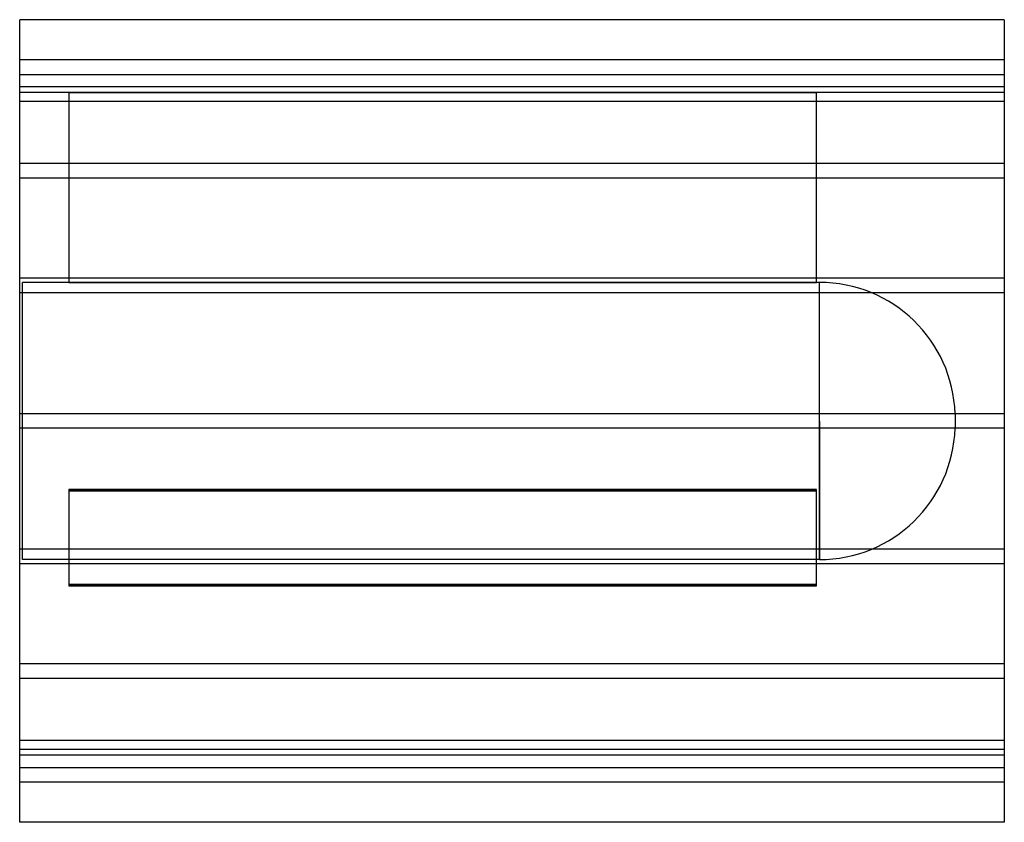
# Model space of a CAD drawing. Header units: millimetres. Extents: x -675 to 675, y -550 to 550.
import ezdxf

# ---------------------------------------------------------------- set-up
doc = ezdxf.new("R2010")
doc.units = ezdxf.units.MM
doc.layers.add('HIDDEN', color=7, linetype='Continuous')
doc.layers.add('THICK', color=7, linetype='Continuous')

msp = doc.modelspace()

# ---------------------------------------------------------------- linework, layer by layer
at = {"layer": 'HIDDEN'}
for p, q in [((675, 495), (-675, 495)), ((-675, 475), (675, 475)), ((675, 458.1), (-675, 458.1)), ((675, 458.1), (-675, 458.1)), ((-607.5, 450), (-675, 450)), ((-607.5, 450), (-607.5, 190)), ((-607.5, 450), (417.5, 450)), ((-607.5, 450), (-607.5, 450)), ((417.5, 450), (-607.5, 450)), ((417.5, 190), (417.5, 450)), ((417.5, 450), (417.5, 450)), ((675, 450), (417.5, 450)), ((675, 438.1), (-675, 438.1)), ((675, 438.1), (-675, 438.1)), ((675, 352.9), (-675, 352.9)), ((675, 352.9), (-675, 352.9)), ((675, 332.9), (-675, 332.9)), ((675, 332.9), (-675, 332.9)), ((675, 195.6), (-675, 195.6)), ((675, 195.6), (-675, 195.6)), ((-671, 0), (-671, 190)), ((-607.5, 190), (-671, 190)), ((417.5, 190), (-607.5, 190)), ((-607.5, 190), (417.5, 190)), ((421.4, 190), (417.5, 190)), ((421.4, 0), (421.4, 190)), ((675, 175.6), (-675, 175.6)), ((675, 175.6), (-675, 175.6)), ((675, 10), (-675, 10)), ((675, 10), (-675, 10)), ((421.4, 0), (421.4, -190)), ((607.5, 9.9), (607.5, 0)), ((675, -10), (-675, -10)), ((675, -10), (-675, -10)), ((-671, -190), (-671, 0)), ((421.4, -190), (421.4, 0)), ((607.5, 0), (607.5, -9.9)), ((-607.5, -94.1), (417.5, -94.1)), ((417.5, -94.1), (-607.5, -94.1)), ((-607.5, -94.1), (-607.5, -224.1)), ((417.5, -224.1), (417.5, -94.1)), ((417.5, -95.9), (-607.5, -95.9)), ((-607.5, -95.9), (417.5, -95.9)), ((675, -175.6), (-675, -175.6)), ((675, -175.6), (-675, -175.6)), ((675, -195.6), (-675, -195.6)), ((675, -195.6), (-675, -195.6)), ((421.4, -190), (-671, -190)), ((417.5, -224.1), (-607.5, -224.1)), ((-607.5, -224.1), (-607.5, -225.9)), ((-607.5, -224.1), (417.5, -224.1)), ((-607.5, -225.9), (417.5, -225.9)), ((417.5, -225.9), (-607.5, -225.9)), ((417.5, -225.9), (417.5, -224.1)), ((675, -332.9), (-675, -332.9)), ((675, -332.9), (-675, -332.9)), ((675, -352.9), (-675, -352.9)), ((675, -352.9), (-675, -352.9)), ((675, -438.1), (-675, -438.1)), ((675, -438.1), (-675, -438.1)), ((675, -450), (-675, -450)), ((675, -458.1), (-675, -458.1)), ((675, -458.1), (-675, -458.1)), ((-675, -475), (675, -475)), ((675, -495), (-675, -495))]:
    msp.add_line(p, q, dxfattribs=at)
for centre, start, end in [((421.4, 3.8), 1.8779, 90), ((421.4, -3.8), 270, 358.1221)]:
    msp.add_arc(centre, 186.2, start, end, dxfattribs=at)
at = {"layer": 'THICK'}
for p, q in [((-675, 0), (-675, 550)), ((675, 550), (-675, 550)), ((675, 550), (675, 0)), ((675, 0), (675, -550)), ((-675, -550), (-675, 0)), ((675, -550), (-675, -550))]:
    msp.add_line(p, q, dxfattribs=at)

doc.saveas('drawing.dxf')
